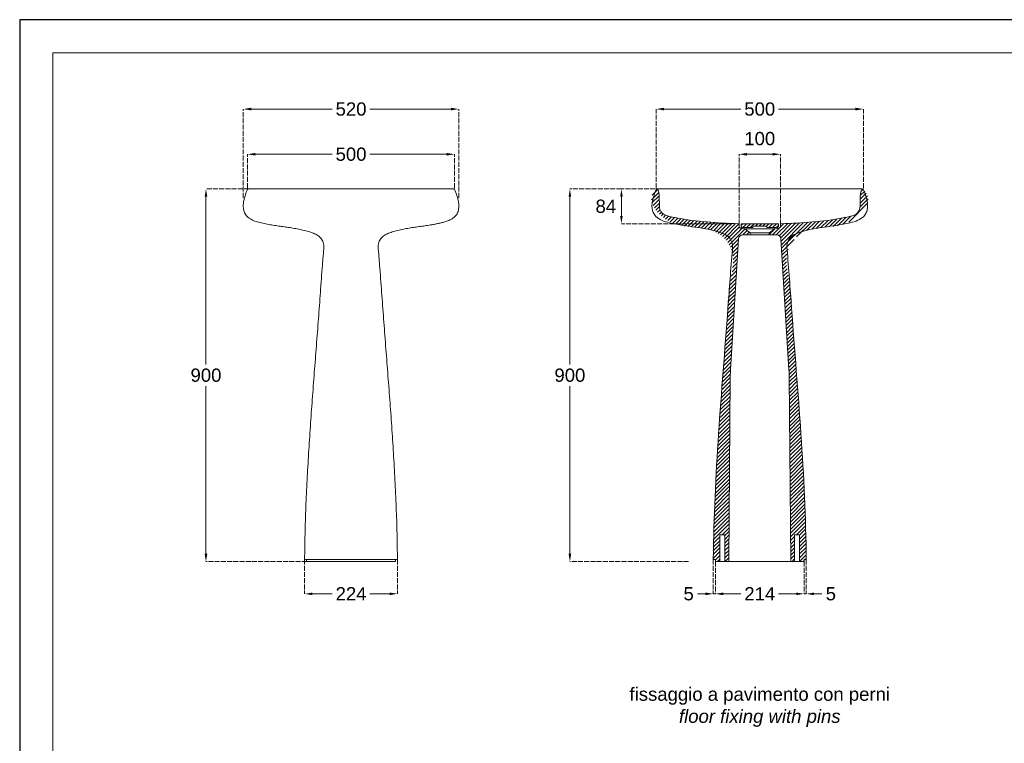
# Model space of a CAD drawing. Header units: millimetres. Extents: x 0 to 4752, y 0 to 3360.
# Tile 2 of 3: x 0 to 2376, y 1613 to 3360. Entities that reach past the tile are written whole.
import ezdxf

# ---------------------------------------------------------------- set-up
doc = ezdxf.new("R2010")
doc.units = ezdxf.units.MM
doc.linetypes.add('ACAD_ISO02W100', pattern=[15, 12, -3])
doc.layers.add('_FLP_HELP', color=155, linetype='Continuous', plot=False)
for name, color, linetype, lineweight in [('Falper_0.5', 4, 'Continuous', 5), ('Falper_0.9', 7, 'Continuous', 9), ('FLP_A_QL-16', 252, 'Continuous', 9)]:
    doc.layers.add(name, color=color, linetype=linetype, lineweight=lineweight)
doc.styles.add('FLP_TX-20', font='arial.ttf', dxfattribs={"height": 40})
doc.styles.get("Standard").update_dxf_attribs({"font": 'arial.ttf'})
doc.dimstyles.new('FLP_1-20', dxfattribs={"dimtxt": 40, "dimasz": 24, "dimexe": 0, "dimexo": 0, "dimgap": 10, "dimtad": 0, "dimtih": 1, "dimtoh": 1, "dimdec": 1, "dimzin": 9, "dimtxsty": 'FLP_TX-20', "dimcen": 0, "dimdle": 100, "dimclrd": 256, "dimclre": 256, "dimclrt": 7, "dimaunit": 1, "dimazin": 2, "dimtfac": 1, "dimtdec": 1, "dimtmove": 2, "dimatfit": 2, "dimldrblk": 'DOT', "dimfxl": 1, "dimtolj": 1, "dimtzin": 0, "dimlwd": 5, "dimlwe": 5, "dimarcsym": 0})
pattern_1 = [(45, (-2032.194, 150), (-4.490128, 4.490128), [])]

# ---------------------------------------------------------------- blocks, each defined once
blk = doc.blocks.new('*D4')
at = {"layer": 'Defpoints', "color": 0, "transparency": 16777216}
for p in [(449.5, 2951.5), (553.4, 2951.5), (692.5, 2051.8)]:
    blk.add_point(p, dxfattribs=at)
at = {"layer": 'FLP_A_QL-16', "linetype": 'ACAD_ISO02W100', "lineweight": 5, "transparency": 16777216}
for p, q in [((553.4, 2951.5), (449.5, 2951.5)), ((692.5, 2051.8), (449.5, 2051.8))]:
    blk.add_line(p, q, dxfattribs=at)
at = {"layer": 'FLP_A_QL-16', "lineweight": 5, "transparency": 16777216}
for p, q in [((449.5, 2932.5), (449.5, 2528)), ((449.5, 2070.8), (449.5, 2475.3))]:
    blk.add_line(p, q, dxfattribs=at)
at = {"layer": 'FLP_A_QL-16', "transparency": 16777216}
for points in [[(446.3, 2932.5), (452.7, 2932.5), (449.5, 2951.5)], [(446.3, 2070.8), (452.7, 2070.8), (449.5, 2051.8)]]:
    blk.add_solid(points, dxfattribs=at)
at = {"layer": 'FLP_A_QL-16', "color": 7, "transparency": 16777216, "insert": (449.5, 2501.7), "char_height": 32, "attachment_point": 5}
blk.add_mtext('\\A1;900', dxfattribs=at)
blk = doc.blocks.new('_Dot')
at = {"lineweight": -2}
blk.add_line((-0.5, 0), (-1, 0), dxfattribs=at)
at = {"const_width": 0.5}
blk.add_lwpolyline([(-0.25, 0, 1), (0.25, 0, 1)], format="xyb", close=True, dxfattribs=at)
blk = doc.blocks.new('*D5')
at = {"layer": 'Defpoints', "color": 0, "transparency": 16777216}
for p in [(1533.7, 2951.5), (1452.1, 2867.4), (1715.2, 2867.4)]:
    blk.add_point(p, dxfattribs=at)
at = {"layer": 'FLP_A_QL-16', "linetype": 'ACAD_ISO02W100', "lineweight": 5, "transparency": 16777216}
for p, q in [((1533.7, 2951.5), (1452.1, 2951.5)), ((1715.2, 2867.4), (1452.1, 2867.4))]:
    blk.add_line(p, q, dxfattribs=at)
at = {"layer": 'FLP_A_QL-16', "lineweight": 5, "transparency": 16777216}
blk.add_line((1452.1, 2932.5), (1452.1, 2886.4), dxfattribs=at)
at = {"layer": 'FLP_A_QL-16', "transparency": 16777216}
for points in [[(1448.9, 2932.5), (1455.3, 2932.5), (1452.1, 2951.5)], [(1448.9, 2886.4), (1455.3, 2886.4), (1452.1, 2867.4)]]:
    blk.add_solid(points, dxfattribs=at)
at = {"layer": 'FLP_A_QL-16', "color": 7, "transparency": 16777216, "insert": (1414.4, 2909.5), "char_height": 32, "attachment_point": 5}
blk.add_mtext('\\A1;84', dxfattribs=at)
blk = doc.blocks.new('*D6')
at = {"layer": 'Defpoints', "color": 0, "transparency": 16777216}
for p in [(1452.1, 2951.5), (1327.7, 2051.8), (1614.2, 2051.8)]:
    blk.add_point(p, dxfattribs=at)
at = {"layer": 'FLP_A_QL-16', "linetype": 'ACAD_ISO02W100', "lineweight": 5, "transparency": 16777216}
for p, q in [((1452.1, 2951.5), (1327.7, 2951.5)), ((1614.2, 2051.8), (1327.7, 2051.8))]:
    blk.add_line(p, q, dxfattribs=at)
at = {"layer": 'FLP_A_QL-16', "lineweight": 5, "transparency": 16777216}
for p, q in [((1327.7, 2932.5), (1327.7, 2528)), ((1327.7, 2070.8), (1327.7, 2475.3))]:
    blk.add_line(p, q, dxfattribs=at)
at = {"layer": 'FLP_A_QL-16', "transparency": 16777216}
for points in [[(1324.5, 2932.5), (1330.8, 2932.5), (1327.7, 2951.5)], [(1324.5, 2070.8), (1330.8, 2070.8), (1327.7, 2051.8)]]:
    blk.add_solid(points, dxfattribs=at)
at = {"layer": 'FLP_A_QL-16', "color": 7, "transparency": 16777216, "insert": (1327.7, 2501.7), "char_height": 32, "attachment_point": 5}
blk.add_mtext('\\A1;900', dxfattribs=at)
blk = doc.blocks.new('*D7')
at = {"layer": 'Defpoints', "color": 0, "transparency": 16777216}
for p in [(1678.8, 2051.8), (1893, 2051.8), (1893, 1974.2)]:
    blk.add_point(p, dxfattribs=at)
at = {"layer": 'FLP_A_QL-16', "linetype": 'ACAD_ISO02W100', "lineweight": 5, "transparency": 16777216}
for p, q in [((1678.8, 2051.8), (1678.8, 1974.2)), ((1893, 2051.8), (1893, 1974.2))]:
    blk.add_line(p, q, dxfattribs=at)
at = {"layer": 'FLP_A_QL-16', "lineweight": 5, "transparency": 16777216}
for p, q in [((1697.8, 1974.2), (1740.3, 1974.2)), ((1874, 1974.2), (1831.4, 1974.2))]:
    blk.add_line(p, q, dxfattribs=at)
at = {"layer": 'FLP_A_QL-16', "transparency": 16777216}
for points in [[(1697.8, 1977.3), (1697.8, 1971), (1678.8, 1974.2)], [(1874, 1977.3), (1874, 1971), (1893, 1974.2)]]:
    blk.add_solid(points, dxfattribs=at)
at = {"layer": 'FLP_A_QL-16', "color": 7, "transparency": 16777216, "insert": (1785.9, 1974.2), "char_height": 32, "attachment_point": 5}
blk.add_mtext('\\A1;214', dxfattribs=at)
blk = doc.blocks.new('*D8')
at = {"layer": 'Defpoints', "color": 0, "transparency": 16777216}
for p in [(2035.9, 3144.2), (1535.9, 2953.7), (2035.9, 2953.7)]:
    blk.add_point(p, dxfattribs=at)
at = {"layer": 'FLP_A_QL-16', "linetype": 'ACAD_ISO02W100', "lineweight": 5, "transparency": 16777216}
for p, q in [((1535.9, 2953.7), (1535.9, 3144.2)), ((2035.9, 2953.7), (2035.9, 3144.2))]:
    blk.add_line(p, q, dxfattribs=at)
at = {"layer": 'FLP_A_QL-16', "lineweight": 5, "transparency": 16777216}
for p, q in [((1554.9, 3144.2), (1740.6, 3144.2)), ((2016.9, 3144.2), (1831.2, 3144.2))]:
    blk.add_line(p, q, dxfattribs=at)
at = {"layer": 'FLP_A_QL-16', "transparency": 16777216}
for points in [[(1554.9, 3147.4), (1554.9, 3141), (1535.9, 3144.2)], [(2016.9, 3147.4), (2016.9, 3141), (2035.9, 3144.2)]]:
    blk.add_solid(points, dxfattribs=at)
at = {"layer": 'FLP_A_QL-16', "color": 7, "transparency": 16777216, "insert": (1785.9, 3144.2), "char_height": 32, "attachment_point": 5}
blk.add_mtext('\\A1;500', dxfattribs=at)
blk = doc.blocks.new('*D9')
at = {"layer": 'Defpoints', "color": 0, "transparency": 16777216}
for p in [(1049.6, 3035.2), (549.6, 2953.7), (1049.6, 2953.7)]:
    blk.add_point(p, dxfattribs=at)
at = {"layer": 'FLP_A_QL-16', "linetype": 'ACAD_ISO02W100', "lineweight": 5, "transparency": 16777216}
for p, q in [((549.6, 2953.7), (549.6, 3035.2)), ((1049.6, 2953.7), (1049.6, 3035.2))]:
    blk.add_line(p, q, dxfattribs=at)
at = {"layer": 'FLP_A_QL-16', "lineweight": 5, "transparency": 16777216}
for p, q in [((568.6, 3035.2), (754.3, 3035.2)), ((1030.6, 3035.2), (844.8, 3035.2))]:
    blk.add_line(p, q, dxfattribs=at)
at = {"layer": 'FLP_A_QL-16', "transparency": 16777216}
for points in [[(568.6, 3038.3), (568.6, 3032), (549.6, 3035.2)], [(1030.6, 3038.3), (1030.6, 3032), (1049.6, 3035.2)]]:
    blk.add_solid(points, dxfattribs=at)
at = {"layer": 'FLP_A_QL-16', "color": 7, "transparency": 16777216, "insert": (799.6, 3035.2), "char_height": 32, "attachment_point": 5}
blk.add_mtext('\\A1;500', dxfattribs=at)
blk = doc.blocks.new('*D10')
at = {"layer": 'Defpoints', "color": 0, "transparency": 16777216}
for p in [(1059.6, 3144.2), (539.6, 2930), (1059.6, 2930)]:
    blk.add_point(p, dxfattribs=at)
at = {"layer": 'FLP_A_QL-16', "linetype": 'ACAD_ISO02W100', "lineweight": 5, "transparency": 16777216}
for p, q in [((539.6, 2930), (539.6, 3144.2)), ((1059.6, 2930), (1059.6, 3144.2))]:
    blk.add_line(p, q, dxfattribs=at)
at = {"layer": 'FLP_A_QL-16', "lineweight": 5, "transparency": 16777216}
for p, q in [((558.6, 3144.2), (754.3, 3144.2)), ((1040.6, 3144.2), (844.8, 3144.2))]:
    blk.add_line(p, q, dxfattribs=at)
at = {"layer": 'FLP_A_QL-16', "transparency": 16777216}
for points in [[(558.6, 3147.4), (558.6, 3141), (539.6, 3144.2)], [(1040.6, 3147.4), (1040.6, 3141), (1059.6, 3144.2)]]:
    blk.add_solid(points, dxfattribs=at)
at = {"layer": 'FLP_A_QL-16', "color": 7, "transparency": 16777216, "insert": (799.6, 3144.2), "char_height": 32, "attachment_point": 5}
blk.add_mtext('\\A1;520', dxfattribs=at)
blk = doc.blocks.new('*D11')
at = {"layer": 'Defpoints', "color": 0, "transparency": 16777216}
for p in [(687.5, 2056.8), (911.6, 2056.8), (911.6, 1974.2)]:
    blk.add_point(p, dxfattribs=at)
at = {"layer": 'FLP_A_QL-16', "linetype": 'ACAD_ISO02W100', "lineweight": 5, "transparency": 16777216}
for p, q in [((687.5, 2056.8), (687.5, 1974.2)), ((911.6, 2056.8), (911.6, 1974.2))]:
    blk.add_line(p, q, dxfattribs=at)
at = {"layer": 'FLP_A_QL-16', "lineweight": 5, "transparency": 16777216}
for p, q in [((706.5, 1974.2), (754, 1974.2)), ((892.6, 1974.2), (845.1, 1974.2))]:
    blk.add_line(p, q, dxfattribs=at)
at = {"layer": 'FLP_A_QL-16', "transparency": 16777216}
for points in [[(706.5, 1977.3), (706.5, 1971), (687.5, 1974.2)], [(892.6, 1977.3), (892.6, 1971), (911.6, 1974.2)]]:
    blk.add_solid(points, dxfattribs=at)
at = {"layer": 'FLP_A_QL-16', "color": 7, "transparency": 16777216, "insert": (799.6, 1974.2), "char_height": 32, "attachment_point": 5}
blk.add_mtext('\\A1;224', dxfattribs=at)
blk = doc.blocks.new('*D12')
at = {"layer": 'Defpoints', "color": 0, "transparency": 16777216}
for p in [(1893, 2051.8), (1898, 2056.8), (1898, 1974.2)]:
    blk.add_point(p, dxfattribs=at)
at = {"layer": 'FLP_A_QL-16', "linetype": 'ACAD_ISO02W100', "lineweight": 5, "transparency": 16777216}
for p, q in [((1893, 2051.8), (1893, 1974.2)), ((1898, 2056.8), (1898, 1974.2))]:
    blk.add_line(p, q, dxfattribs=at)
at = {"layer": 'FLP_A_QL-16', "lineweight": 5, "transparency": 16777216}
for p, q in [((1874, 1974.2), (1855, 1974.2)), ((1893, 1974.2), (1898, 1974.2)), ((1917, 1974.2), (1936, 1974.2))]:
    blk.add_line(p, q, dxfattribs=at)
at = {"layer": 'FLP_A_QL-16', "transparency": 16777216}
for points in [[(1874, 1977.3), (1874, 1971), (1893, 1974.2)], [(1917, 1977.3), (1917, 1971), (1898, 1974.2)]]:
    blk.add_solid(points, dxfattribs=at)
at = {"layer": 'FLP_A_QL-16', "color": 7, "transparency": 16777216, "insert": (1957.4, 1974.2), "char_height": 32, "attachment_point": 5}
blk.add_mtext('\\A1;5', dxfattribs=at)
blk = doc.blocks.new('*D13')
at = {"layer": 'Defpoints', "color": 0, "transparency": 16777216}
for p in [(1835.9, 3035.2), (1735.9, 2865.5), (1835.9, 2865.5)]:
    blk.add_point(p, dxfattribs=at)
at = {"layer": 'FLP_A_QL-16', "linetype": 'ACAD_ISO02W100', "lineweight": 5, "transparency": 16777216}
for p, q in [((1735.9, 2865.5), (1735.9, 3035.2)), ((1835.9, 2865.5), (1835.9, 3035.2))]:
    blk.add_line(p, q, dxfattribs=at)
at = {"layer": 'FLP_A_QL-16', "lineweight": 5, "transparency": 16777216}
blk.add_line((1754.9, 3035.2), (1816.9, 3035.2), dxfattribs=at)
at = {"layer": 'FLP_A_QL-16', "transparency": 16777216}
for points in [[(1754.9, 3038.3), (1754.9, 3032), (1735.9, 3035.2)], [(1816.9, 3038.3), (1816.9, 3032), (1835.9, 3035.2)]]:
    blk.add_solid(points, dxfattribs=at)
at = {"layer": 'FLP_A_QL-16', "color": 7, "transparency": 16777216, "insert": (1785.9, 3072.8), "char_height": 32, "attachment_point": 5}
blk.add_mtext('\\A1;100', dxfattribs=at)
blk = doc.blocks.new('*D19')
at = {"layer": 'Defpoints', "color": 0, "transparency": 16777216}
for p in [(1673.8, 2056.8), (1678.8, 2051.8), (1673.8, 1974.2)]:
    blk.add_point(p, dxfattribs=at)
at = {"layer": 'FLP_A_QL-16', "linetype": 'ACAD_ISO02W100', "lineweight": 5, "transparency": 16777216}
for p, q in [((1673.8, 2056.8), (1673.8, 1974.2)), ((1678.8, 2051.8), (1678.8, 1974.2))]:
    blk.add_line(p, q, dxfattribs=at)
at = {"layer": 'FLP_A_QL-16', "lineweight": 5, "transparency": 16777216}
for p, q in [((1654.8, 1974.2), (1635.8, 1974.2)), ((1678.8, 1974.2), (1673.8, 1974.2)), ((1697.8, 1974.2), (1716.8, 1974.2))]:
    blk.add_line(p, q, dxfattribs=at)
at = {"layer": 'FLP_A_QL-16', "transparency": 16777216}
for points in [[(1654.8, 1977.3), (1654.8, 1971), (1673.8, 1974.2)], [(1697.8, 1977.3), (1697.8, 1971), (1678.8, 1974.2)]]:
    blk.add_solid(points, dxfattribs=at)
at = {"layer": 'FLP_A_QL-16', "color": 7, "transparency": 16777216, "insert": (1614.3, 1974.2), "char_height": 32, "attachment_point": 5}
blk.add_mtext('\\A1;5', dxfattribs=at)

msp = doc.modelspace()

# ---------------------------------------------------------------- hatches: boundary and pattern name
at = {"layer": 'Falper_0.9', "lineweight": 5, "true_color": 0x939598}
h = msp.add_hatch(dxfattribs=at)
h.set_pattern_fill('ANSI31', color=252, scale=2, style=0)
h.set_pattern_definition(pattern_1)
edge = h.paths.add_edge_path()
edge.add_spline(control_points=[(1543.2, 2934.5), (1543.4, 2926.3), (1543.5, 2918.1), (1543.7, 2909.8), (1543.9, 2899.3), (1550.1, 2890.8), (1560.1, 2887.5), (1564, 2886.2), (1572.3, 2884.2), (1628.8, 2872.2), (1682.9, 2869.6), (1734, 2867.5), (1735.1, 2867.4), (1735.9, 2866.6), (1735.9, 2865.5), (1735.9, 2864.2), (1735.9, 2862.9), (1735.9, 2861.5), (1735.9, 2858.9), (1737.6, 2856.9), (1740.3, 2856.6), (1743.5, 2856.2), (1746.7, 2855.8), (1749.9, 2855.4), (1754.2, 2852.1), (1758.5, 2848.7), (1762.9, 2845.4), (1762.9, 2843.7), (1762.9, 2842.1), (1762.9, 2840.4), (1756.8, 2840.4), (1750.7, 2840.4), (1744.7, 2840.4), (1739.1, 2840.4), (1735, 2836.6), (1734.7, 2831), (1728.2, 2725.7), (1721.8, 2620.5), (1715.3, 2515.2), (1715, 2509.7), (1714.8, 2504.3), (1714.8, 2498.8), (1713.1, 2349.8), (1712.2, 2200.8), (1710.9, 2051.8), (1707.2, 2051.8), (1704.5, 2051.8), (1701.9, 2051.8), (1701.9, 2073.5), (1701.9, 2095.1), (1701.9, 2116.8), (1697.9, 2116.8), (1693.9, 2116.8), (1689.9, 2116.8), (1689.9, 2095.1), (1689.9, 2073.5), (1689.9, 2051.8), (1686.2, 2051.8), (1682.5, 2051.8), (1678.8, 2051.8), (1678.8, 2053.5), (1678.8, 2055.1), (1678.8, 2056.8), (1677.1, 2056.8), (1675.5, 2056.8), (1673.8, 2056.8), (1675.3, 2259), (1698.8, 2509.3), (1716.1, 2761.7), (1721.3, 2820.6), (1712, 2837.2), (1687.6, 2848.3), (1651.8, 2856.8), (1608.8, 2861.9), (1573, 2868.2), (1549.6, 2874.5), (1535.8, 2883.1), (1528.1, 2894), (1523.1, 2916.9), (1530.3, 2936.4), (1535.9, 2950.3), (1536.2, 2951), (1536.9, 2951.5), (1537.8, 2951.5), (1537.9, 2951.5), (1538, 2951.5), (1538.1, 2951.5), (1539, 2951.5), (1539.6, 2951), (1540, 2950.3), (1540.9, 2948), (1542.1, 2944.3), (1543, 2939), (1543.2, 2936), (1543.2, 2934.5), (1543.2, 2934.5)], knot_values=[0, 0, 0, 0, 1, 1, 1, 2.230619, 2.230619, 2.230619, 2.276993, 2.327362, 2.88215, 2.88215, 2.88215, 4.410047, 4.410047, 4.410047, 5.410047, 5.410047, 5.410047, 6.859468, 6.859468, 6.859468, 7.859468, 7.859468, 7.859468, 8.859468, 8.859468, 8.859468, 9.859468, 9.859468, 9.859468, 10.859468, 10.859468, 10.859468, 12.369033, 12.369033, 12.369033, 13.369033, 13.369033, 13.369033, 13.423787, 13.423787, 13.423787, 14.423787, 14.423787, 14.423787, 15.423787, 15.423787, 15.423787, 16.423787, 16.423787, 16.423787, 17.423787, 17.423787, 17.423787, 18.423787, 18.423787, 18.423787, 19.423787, 19.423787, 19.423787, 20.423787, 20.423787, 20.423787, 21.423787, 21.423787, 21.423787, 22.008269, 22.144521, 22.15644, 22.177696, 22.193516, 22.232469, 22.283682, 22.31847, 22.337236, 22.353399, 22.364114, 22.374891, 22.419558, 22.419558, 22.419558, 23.602823, 23.602823, 23.602823, 24.602823, 24.602823, 24.602823, 25.785333, 25.785333, 25.785333, 25.812981, 25.829342, 25.845703, 25.846206, 25.846206, 25.846206, 25.846206], weights=[1, 1, 1, 1, 0.87773, 0.87773, 1, 1, 1, 1, 1, 1, 0.81474, 0.81474, 1, 1, 1, 1, 0.832461, 0.832461, 1, 1, 1, 1, 1, 1, 1, 1, 1, 1, 1, 1, 1, 0.818947, 0.818947, 1, 1, 1, 1, 0.99975, 0.99975, 1, 1, 1, 1, 1, 1, 1, 1, 1, 1, 1, 1, 1, 1, 1, 1, 1, 1, 1, 1, 1, 1, 1, 1, 1, 1, 1, 1, 1, 1, 1, 1, 1, 1, 1, 1, 1, 1, 1, 1, 0.886688, 0.886688, 1, 1, 1, 1, 0.886828, 0.886828, 1, 1, 1, 1, 1, 1, 1], degree=3, periodic=0)
h = msp.add_hatch(dxfattribs=at)
h.set_pattern_fill('ANSI31', color=252, scale=2, style=0)
h.set_pattern_definition(pattern_1)
edge = h.paths.add_edge_path()
edge.add_spline(control_points=[(2028.5, 2934.5), (2028.4, 2926.3), (2028.2, 2918.1), (2028.1, 2909.8), (2027.9, 2899.3), (2021.7, 2890.8), (2011.7, 2887.5), (2007.8, 2886.2), (1999.4, 2884.2), (1942.9, 2872.2), (1888.9, 2869.6), (1837.8, 2867.5), (1836.7, 2867.4), (1835.9, 2866.6), (1835.9, 2865.5), (1835.9, 2864.2), (1835.9, 2862.9), (1835.9, 2861.5), (1835.9, 2858.9), (1834.1, 2856.9), (1831.5, 2856.6), (1828.3, 2856.2), (1825.1, 2855.8), (1821.9, 2855.4), (1817.5, 2852.1), (1813.2, 2848.7), (1808.9, 2845.4), (1808.9, 2843.7), (1808.9, 2842.1), (1808.9, 2840.4), (1814.9, 2840.4), (1821, 2840.4), (1827.1, 2840.4), (1832.7, 2840.4), (1836.7, 2836.6), (1837.1, 2831), (1843.5, 2725.7), (1850, 2620.5), (1856.4, 2515.2), (1856.8, 2509.7), (1856.9, 2504.3), (1857, 2498.8), (1858.6, 2349.8), (1859.6, 2200.8), (1860.9, 2051.8), (1864.5, 2051.8), (1867.2, 2051.8), (1869.9, 2051.8), (1869.9, 2073.5), (1869.9, 2095.1), (1869.9, 2116.8), (1873.9, 2116.8), (1877.9, 2116.8), (1881.9, 2116.8), (1881.9, 2095.1), (1881.9, 2073.5), (1881.9, 2051.8), (1885.6, 2051.8), (1889.3, 2051.8), (1893, 2051.8), (1893, 2053.5), (1893, 2055.1), (1893, 2056.8), (1894.6, 2056.8), (1896.3, 2056.8), (1898, 2056.8), (1896.4, 2259), (1872.9, 2509.3), (1855.6, 2761.7), (1850.4, 2820.6), (1859.7, 2837.2), (1884.1, 2848.3), (1919.9, 2856.8), (1963, 2861.9), (1998.7, 2868.2), (2022.2, 2874.5), (2036, 2883.1), (2043.6, 2894), (2048.7, 2916.9), (2041.5, 2936.4), (2035.8, 2950.3), (2035.5, 2951), (2034.8, 2951.5), (2034, 2951.5), (2033.9, 2951.5), (2033.7, 2951.5), (2033.6, 2951.5), (2032.8, 2951.5), (2032.1, 2951), (2031.8, 2950.3), (2030.9, 2948), (2029.7, 2944.3), (2028.8, 2939), (2028.5, 2936), (2028.5, 2934.5), (2028.5, 2934.5)], knot_values=[0, 0, 0, 0, 1, 1, 1, 2.230619, 2.230619, 2.230619, 2.276993, 2.327362, 2.88215, 2.88215, 2.88215, 4.410047, 4.410047, 4.410047, 5.410047, 5.410047, 5.410047, 6.859468, 6.859468, 6.859468, 7.859468, 7.859468, 7.859468, 8.859468, 8.859468, 8.859468, 9.859468, 9.859468, 9.859468, 10.859468, 10.859468, 10.859468, 12.369033, 12.369033, 12.369033, 13.369033, 13.369033, 13.369033, 13.423787, 13.423787, 13.423787, 14.423787, 14.423787, 14.423787, 15.423787, 15.423787, 15.423787, 16.423787, 16.423787, 16.423787, 17.423787, 17.423787, 17.423787, 18.423787, 18.423787, 18.423787, 19.423787, 19.423787, 19.423787, 20.423787, 20.423787, 20.423787, 21.423787, 21.423787, 21.423787, 22.008269, 22.144521, 22.15644, 22.177696, 22.193516, 22.232469, 22.283682, 22.31847, 22.337236, 22.353399, 22.364114, 22.374891, 22.419558, 22.419558, 22.419558, 23.602823, 23.602823, 23.602823, 24.602823, 24.602823, 24.602823, 25.785333, 25.785333, 25.785333, 25.812981, 25.829342, 25.845703, 25.846206, 25.846206, 25.846206, 25.846206], weights=[1, 1, 1, 1, 0.87773, 0.87773, 1, 1, 1, 1, 1, 1, 0.81474, 0.81474, 1, 1, 1, 1, 0.832461, 0.832461, 1, 1, 1, 1, 1, 1, 1, 1, 1, 1, 1, 1, 1, 0.818947, 0.818947, 1, 1, 1, 1, 0.99975, 0.99975, 1, 1, 1, 1, 1, 1, 1, 1, 1, 1, 1, 1, 1, 1, 1, 1, 1, 1, 1, 1, 1, 1, 1, 1, 1, 1, 1, 1, 1, 1, 1, 1, 1, 1, 1, 1, 1, 1, 1, 1, 0.886688, 0.886688, 1, 1, 1, 1, 0.886828, 0.886828, 1, 1, 1, 1, 1, 1, 1], degree=3, periodic=0)
h = msp.add_hatch(dxfattribs=at)
h.set_pattern_fill('ANSI31', color=252, scale=2, style=0)
h.set_pattern_definition([(45, (-532.194, 150), (-4.490128, 4.490128), [])])
edge = h.paths.add_edge_path()
edge.add_arc((1829.9, 2866.4), 1, 0, 90, ccw=False)
edge.add_line((1830.9, 2866.4), (1830.9, 2860.8))
edge.add_arc((1829.9, 2860.8), 1, -45, 0, ccw=False)
edge.add_line((1830.6, 2860.1), (1829.2, 2858.7))
edge.add_arc((1828.5, 2859.4), 1, 270, 315, ccw=False)
edge.add_line((1828.5, 2858.4), (1802.9, 2858.4))
edge.add_line((1802.9, 2858.4), (1802.9, 2861.9))
edge.add_line((1802.9, 2861.9), (1768.9, 2861.9))
edge.add_line((1768.9, 2861.9), (1768.9, 2858.4))
edge.add_line((1768.9, 2858.4), (1743.3, 2858.4))
edge.add_arc((1743.3, 2859.4), 1, 225, 270, ccw=False)
edge.add_line((1742.6, 2858.7), (1741.2, 2860.1))
edge.add_arc((1741.9, 2860.8), 1, 180, 225, ccw=False)
edge.add_line((1740.9, 2860.8), (1740.9, 2866.4))
edge.add_arc((1741.9, 2866.4), 1, 90, 180, ccw=False)
edge.add_line((1741.9, 2867.4), (1829.9, 2867.4))

# ---------------------------------------------------------------- linework, layer by layer
at = {"color": 252, "lineweight": 9}
msp.add_lwpolyline([(4672, 400), (4672, 3280), (80, 3280), (80, 400)], close=True, dxfattribs=at)
at = {"layer": '_FLP_HELP'}
msp.add_lwpolyline([(4752, 0), (4752, 3360), (0, 3360), (0, 0)], close=True, dxfattribs=at)
at = {"layer": 'Falper_0.5'}
msp.add_line((1538.1, 2951.5), (2033.6, 2951.5), dxfattribs=at)
for points in [[(1749.9, 2855.4), (1821.9, 2855.4)], [(1762.9, 2845.4), (1808.9, 2845.4)], [(1808.9, 2840.4), (1762.9, 2840.4)], [(1689.9, 2051.8), (1701.9, 2051.8)], [(1710.9, 2051.8), (1860.9, 2051.8)], [(1869.9, 2051.8), (1881.9, 2051.8)]]:
    msp.add_lwpolyline(points, dxfattribs=at)
at = {"layer": 'Falper_0.9'}
for p, q in [((551.5, 2951.5), (1047.6, 2951.5)), ((1537.8, 2951.5), (1538.1, 2951.5)), ((2034, 2951.5), (2033.6, 2951.5)), ((1543.2, 2934.5), (1543.7, 2909.8)), ((2028.5, 2934.5), (2028.1, 2909.8)), ((911.6, 2056.8), (687.5, 2056.8)), ((692.5, 2056.8), (692.5, 2051.8)), ((906.6, 2051.8), (692.5, 2051.8)), ((906.6, 2051.8), (906.6, 2056.8))]:
    msp.add_line(p, q, dxfattribs=at)
for points in [[(1734, 2867.5, -0.401704), (1735.9, 2865.5), (1735.9, 2861.5, 0.379094), (1740.3, 2856.6), (1749.9, 2855.4), (1762.9, 2845.4), (1762.9, 2840.4), (1744.7, 2840.4, 0.396391), (1734.7, 2831), (1715.3, 2515.2, 0.013689), (1714.8, 2498.8), (1710.9, 2051.8), (1701.9, 2051.8), (1701.9, 2116.8), (1689.9, 2116.8), (1689.9, 2051.8), (1678.8, 2051.8), (1678.8, 2056.8), (1673.8, 2056.8)], [(1837.8, 2867.5, 0.401704), (1835.9, 2865.5), (1835.9, 2861.5, -0.379094), (1831.5, 2856.6), (1821.9, 2855.4), (1808.9, 2845.4), (1808.9, 2840.4), (1827.1, 2840.4, -0.396391), (1837.1, 2831), (1856.4, 2515.2, -0.013689), (1857, 2498.8), (1860.9, 2051.8), (1869.9, 2051.8), (1869.9, 2116.8), (1881.9, 2116.8), (1881.9, 2051.8), (1893, 2051.8), (1893, 2056.8), (1898, 2056.8)]]:
    msp.add_lwpolyline(points, format="xyb", dxfattribs=at)
msp.add_lwpolyline([(1829.9, 2867.4, -0.414214), (1830.9, 2866.4), (1830.9, 2860.8, -0.198912), (1830.6, 2860.1), (1829.2, 2858.7, -0.198912), (1828.5, 2858.4), (1802.9, 2858.4), (1802.9, 2861.9), (1768.9, 2861.9), (1768.9, 2858.4), (1743.3, 2858.4, -0.198912), (1742.6, 2858.7), (1741.2, 2860.1, -0.198912), (1740.9, 2860.8), (1740.9, 2866.4, -0.414214), (1741.9, 2867.4)], format="xyb", close=True, dxfattribs=at)
for centre, radius, start, end in [((551.5, 2949.5), 2, 90, 157.7961), ((1047.6, 2949.5), 2, 22.2039, 90), ((1537.8, 2949.5), 2, 90, 157.7961), ((1538.1, 2949.5), 2, 22.2471, 90), ((2033.6, 2949.5), 2, 90, 157.7529), ((2034, 2949.5), 2, 22.2039, 90), ((1567.7, 2910.2), 24, 181, 251.5093), ((2004.1, 2910.2), 24, 288.4907, 359)]:
    msp.add_arc(centre, radius, start, end, dxfattribs=at)
for points, knots in [([(549.6, 2950.3), (548.7, 2947.9), (546.6, 2942.7), (543.7, 2934.6), (541.2, 2925.7), (539.8, 2917.8), (539.4, 2910.9), (539.7, 2905.2), (540.6, 2899.5), (542.4, 2894), (545.4, 2888.9), (549.3, 2884.4), (554, 2880.5), (559.2, 2877.3), (564.7, 2874.7), (570.5, 2872.7), (579, 2870.3), (590.3, 2867.8), (604.2, 2865.1), (618.1, 2862.9), (631.9, 2861), (645.7, 2859), (659.5, 2857), (673.2, 2854.6), (686.8, 2851.6), (697.7, 2848.6), (706, 2845.7), (711.7, 2843.5), (717.2, 2840.9), (722.4, 2837.5), (726.8, 2833.1), (730.3, 2828), (732.8, 2822.2), (734.2, 2815.9), (734, 2809.1), (733.4, 2802.2), (732.8, 2795.2), (732.2, 2788.2), (731.6, 2781.3), (731.1, 2774.3), (729, 2748.1), (725.7, 2702.6), (721, 2637.8), (716, 2573.1), (711, 2508.3), (706, 2443.4), (701.3, 2378.5), (697.1, 2313.5), (693.4, 2248.6), (690.4, 2183.6), (688.3, 2119.7), (687.8, 2077.4), (687.5, 2056.8)], [0, 0, 0, 0, 0.007325, 0.016164, 0.025057, 0.0339, 0.039427, 0.044952, 0.050496, 0.05602, 0.061553, 0.067435, 0.073308, 0.079198, 0.085079, 0.090936, 0.096795, 0.110608, 0.124403, 0.137839, 0.151278, 0.164719, 0.178155, 0.191588, 0.205021, 0.218471, 0.224376, 0.230302, 0.236213, 0.242094, 0.248049, 0.254083, 0.260102, 0.266024, 0.272738, 0.279496, 0.286252, 0.293002, 0.299746, 0.306483, 0.313216, 0.375872, 0.438434, 0.501083, 0.563805, 0.626575, 0.689364, 0.75215, 0.814911, 0.877629, 0.940292, 1, 1, 1, 1]), ([(911.6, 2056.8), (911.3, 2077.4), (910.8, 2119.7), (908.7, 2183.6), (905.7, 2248.6), (902, 2313.5), (897.8, 2378.5), (893.1, 2443.4), (888.1, 2508.3), (883.1, 2573.1), (878.1, 2637.8), (873.4, 2702.6), (870.1, 2748.1), (868, 2774.3), (867.5, 2781.3), (866.9, 2788.2), (866.3, 2795.2), (865.7, 2802.2), (865.1, 2809.1), (864.9, 2815.9), (866.3, 2822.2), (868.8, 2828), (872.3, 2833.1), (876.7, 2837.5), (881.9, 2840.9), (887.4, 2843.5), (893.1, 2845.7), (901.4, 2848.6), (912.3, 2851.6), (925.9, 2854.6), (939.6, 2857), (953.4, 2859), (967.2, 2861), (981, 2862.9), (993.2, 2864.9), (1003.7, 2866.8), (1012.6, 2868.6), (1021.5, 2870.7), (1029.2, 2872.8), (1035.6, 2875.3), (1040.8, 2877.8), (1045.7, 2880.9), (1050.1, 2884.6), (1053.9, 2889.1), (1056.9, 2894.3), (1058.7, 2900.2), (1059.5, 2906.2), (1059.7, 2912.3), (1059.2, 2918.4), (1057.9, 2925.6), (1055.7, 2933.7), (1052.7, 2942.3), (1050.5, 2947.8), (1049.5, 2950.3)], [0, 0, 0, 0, 0.059707, 0.122369, 0.185087, 0.247847, 0.310633, 0.373422, 0.436191, 0.498913, 0.561561, 0.624123, 0.686779, 0.693511, 0.700249, 0.706992, 0.713742, 0.720498, 0.727257, 0.73397, 0.739892, 0.745911, 0.751945, 0.7579, 0.763781, 0.769692, 0.775618, 0.781523, 0.794972, 0.808406, 0.821839, 0.835275, 0.848715, 0.862155, 0.87559, 0.884368, 0.89315, 0.901943, 0.91073, 0.916255, 0.921806, 0.927357, 0.932895, 0.938442, 0.944308, 0.950168, 0.956047, 0.961904, 0.967771, 0.97367, 0.982983, 0.992251, 1, 1, 1, 1]), ([(1673.8, 2056.8), (1675.3, 2259), (1698.8, 2509.3), (1716.1, 2761.7), (1721.3, 2820.6), (1712, 2837.2), (1687.6, 2848.3), (1651.8, 2856.8), (1608.8, 2861.9), (1573, 2868.2), (1549.6, 2874.5), (1535.8, 2883.1), (1528.1, 2894), (1523.1, 2916.9), (1530.3, 2936.4), (1535.9, 2950.3)], [0.0028905, 0.0028905, 0.0028905, 0.0028905, 0.5873728, 0.7236249, 0.7355441, 0.7567996, 0.7726195, 0.8115724, 0.8627858, 0.8975736, 0.9163396, 0.9325028, 0.9432173, 0.9539948, 0.9986618, 0.9986618, 0.9986618, 0.9986618]), ([(1540, 2950.3), (1540.9, 2948), (1542.1, 2944.3), (1543, 2939), (1543.2, 2936), (1543.2, 2934.5), (1543.2, 2934.5)], [0.00507905, 0.00507905, 0.00507905, 0.00507905, 0.03272653, 0.04908818, 0.0654493, 0.06595214, 0.06595214, 0.06595214, 0.06595214]), ([(1898, 2056.8), (1896.4, 2259), (1872.9, 2509.3), (1855.6, 2761.7), (1850.4, 2820.6), (1859.7, 2837.2), (1884.1, 2848.3), (1919.9, 2856.8), (1963, 2861.9), (1998.7, 2868.2), (2022.2, 2874.5), (2036, 2883.1), (2043.6, 2894), (2048.7, 2916.9), (2041.5, 2936.4), (2035.8, 2950.3)], [0.0028905, 0.0028905, 0.0028905, 0.0028905, 0.5873728, 0.7236249, 0.7355441, 0.7567996, 0.7726195, 0.8115724, 0.8627858, 0.8975736, 0.9163396, 0.9325028, 0.9432173, 0.9539948, 0.9986618, 0.9986618, 0.9986618, 0.9986618]), ([(2031.8, 2950.3), (2030.9, 2948), (2029.7, 2944.3), (2028.8, 2939), (2028.5, 2936), (2028.5, 2934.5), (2028.5, 2934.5)], [0.00507905, 0.00507905, 0.00507905, 0.00507905, 0.03272653, 0.04908818, 0.0654493, 0.06595214, 0.06595214, 0.06595214, 0.06595214]), ([(1560.1, 2887.5), (1564, 2886.2), (1572.3, 2884.2), (1628.8, 2872.2), (1682.9, 2869.6), (1734, 2867.5)], [0.2789791, 0.2789791, 0.2789791, 0.2789791, 0.3253523, 0.3757216, 0.9305098, 0.9305098, 0.9305098, 0.9305098]), ([(2011.7, 2887.5), (2007.8, 2886.2), (1999.4, 2884.2), (1942.9, 2872.2), (1888.9, 2869.6), (1837.8, 2867.5)], [0.2789791, 0.2789791, 0.2789791, 0.2789791, 0.3253523, 0.3757216, 0.9305098, 0.9305098, 0.9305098, 0.9305098])]:
    msp.add_open_spline(points, degree=3, knots=knots, dxfattribs=at)

# ---------------------------------------------------------------- texts
at = {"insert": (1785.9, 1700.5), "char_height": 32, "attachment_point": 5}
msp.add_mtext_dynamic_manual_height_columns('fissaggio a pavimento con perni\\P{\\fArial|b0|i1|c0|p34;floor fixing with pins}', width=1258.162, gutter_width=1.6, heights=[0], dxfattribs=at)

# ---------------------------------------------------------------- dimensions: what is measured, and where the dimension line sits
at = {"layer": 'FLP_A_QL-16'}
for base, p1, p2, picture, middle in [((1059.5, 3144.2), (539.6, 2930), (1059.5, 2930), '*D10', (799.6, 3144.2)), ((2035.9, 3144.2), (1535.9, 2953.7), (2035.9, 2953.7), '*D8', (1785.9, 3144.2)), ((1835.9, 3035.2), (1735.9, 2865.5), (1835.9, 2865.5), '*D13', (1785.9, 3072.8)), ((1049.6, 3035.2), (549.6, 2953.7), (1049.6, 2953.7), '*D9', (799.6, 3035.2)), ((911.6, 1974.2), (687.5, 2056.8), (911.6, 2056.8), '*D11', (799.6, 1974.2)), ((1893, 1974.2), (1678.8, 2051.8), (1893, 2051.8), '*D7', (1785.9, 1974.2))]:
    dim = msp.add_linear_dim(base=base, p1=p1, p2=p2, dimstyle='FLP_1-20', override={"dimtxt": 32, "dimasz": 19, "dimdec": 0, "dimtxsty": 'Standard'}, dxfattribs=at)
    dim.commit()
    dim.dimension.update_dxf_attribs({"geometry": picture, "text_midpoint": middle})
for base, p1, p2, picture, middle in [((449.5, 2951.5), (692.5, 2051.8), (553.4, 2951.5), '*D4', (449.5, 2501.7)), ((1327.7, 2051.8), (1452.1, 2951.5), (1614.2, 2051.8), '*D6', (1327.7, 2501.7)), ((1452.1, 2867.4), (1533.7, 2951.5), (1715.2, 2867.4), '*D5', (1414.4, 2909.5))]:
    dim = msp.add_linear_dim(base=base, p1=p1, p2=p2, angle=90, dimstyle='FLP_1-20', override={"dimtxt": 32, "dimasz": 19, "dimdec": 0, "dimtxsty": 'Standard'}, dxfattribs=at)
    dim.commit()
    dim.dimension.update_dxf_attribs({"geometry": picture, "text_midpoint": middle})
dim = msp.add_linear_dim(base=(1673.8, 1974.2), p1=(1678.8, 2051.8), p2=(1673.8, 2056.8), angle=180, dimstyle='FLP_1-20', override={"dimtxt": 32, "dimasz": 19, "dimdec": 0, "dimtxsty": 'Standard'}, dxfattribs=at)
dim.commit()
dim.dimension.update_dxf_attribs({"geometry": '*D19', "text_midpoint": (1614.3, 1974.2), "dimtype": 160})
dim = msp.add_linear_dim(base=(1898, 1974.2), p1=(1893, 2051.8), p2=(1898, 2056.8), dimstyle='FLP_1-20', override={"dimtxt": 32, "dimasz": 19, "dimdec": 0, "dimtxsty": 'Standard'}, dxfattribs=at)
dim.commit()
dim.dimension.update_dxf_attribs({"geometry": '*D12', "text_midpoint": (1957.4, 1974.2), "dimtype": 160})

doc.saveas('drawing.dxf')
